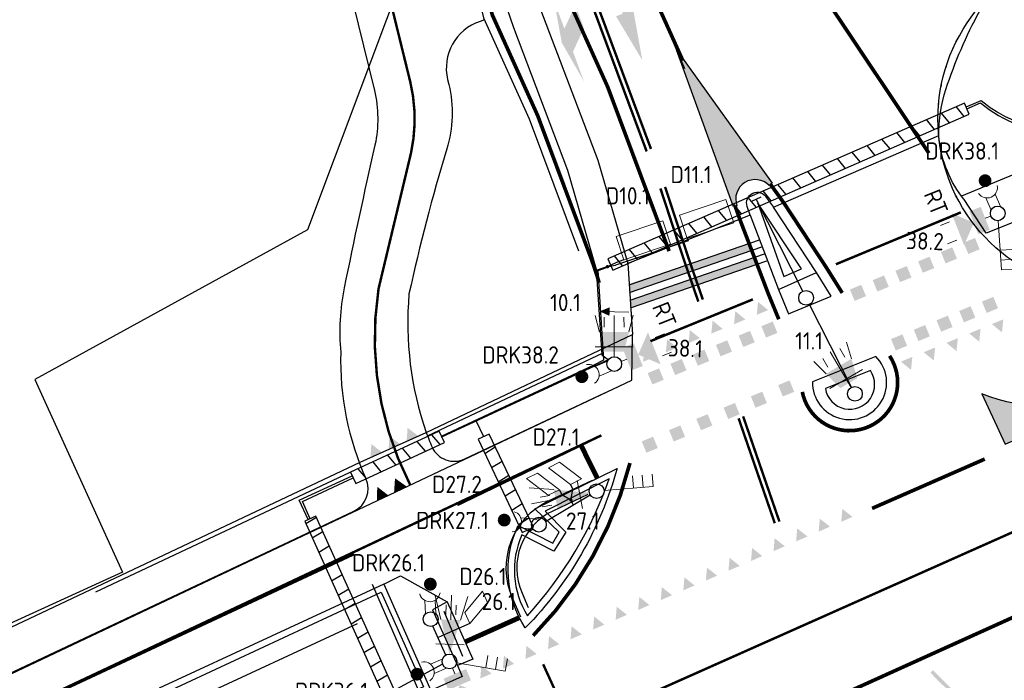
# Model space of a CAD drawing. Header units: metres. Extents: x 144112 to 146497, y 457631 to 458575.
# Tile 30 of 59: x 145849 to 145889, y 458273 to 458299. Entities that reach past the tile are written whole.
import ezdxf
from ezdxf.enums import TextEntityAlignment as Align

# ---------------------------------------------------------------- set-up
doc = ezdxf.new("R2010")
doc.units = ezdxf.units.M
doc.header["$LTSCALE"] = 0.25
for name, pattern in [('N237M200$0$030270', [0.75, 0.0675, -0.6825]), ('N237M200$0$050050', [0.25, 0.1175, -0.1325]), ('N237M200$0$11', [0.5, 0.25, -0.25]), ('N237M200$0$13', [1, 0.25, -0.75]), ('VW-1-3_STREEP', [4, 1, -3]), ('VW-30-270_STREEP', [3, 0.3, -2.7])]:
    doc.linetypes.add(name, pattern=pattern)
doc.layers.get('0').update_dxf_attribs({"linetype": 'CONTINUOUS', "lineweight": 0})
doc.layers.add('INSTALLATIE', color=3, linetype='CONTINUOUS', lineweight=0)
doc.layers.add('LUSSEN', color=7, linetype='CONTINUOUS', lineweight=0)
for name, color, linetype in [('INSTALLATIE-T-CODE', 1, 'CONTINUOUS'), ('KABEL-500', 3, 'CONTINUOUS'), ('LUS-T-CODE', 1, 'CONTINUOUS'), ('MASTEN', 7, 'CONTINUOUS'), ('MOF', 6, 'CONTINUOUS'), ('N237M200$0$TM-HULPLIJNEN', 252, 'CONTINUOUS'), ('N237M200$0$TM-L_03-27_10', 252, 'N237M200$0$030270'), ('N237M200$0$TM-L_05-05_10', 252, 'N237M200$0$050050'), ('N237M200$0$TM-L_1-1_15', 252, 'N237M200$0$11'), ('N237M200$0$TM-L_1-3_10', 252, 'N237M200$0$13'), ('N237M200$0$TM-L_C_10', 252, 'CONTINUOUS'), ('N237M200$0$TM-L_C_15', 252, 'CONTINUOUS'), ('N237M200$0$TM-L_C_20', 252, 'CONTINUOUS'), ('N237M200$0$TM-L_C_30', 252, 'CONTINUOUS'), ('N237M200$0$TM-PIJL', 252, 'CONTINUOUS'), ('N237M200$0$TM-SYMBOOL', 252, 'CONTINUOUS'), ('ONDERGROND', 7, 'CONTINUOUS'), ('TM-L_C_10', 252, 'CONTINUOUS'), ('TM-PIJL', 252, 'CONTINUOUS'), ('VRI - BUIS', 1, 'CONTINUOUS'), ('VRI - INST-T-CODE', 1, 'CONTINUOUS'), ('VRI - Koppelkabel', 30, 'CONTINUOUS'), ('VRI - uitslijper', 1, 'CONTINUOUS'), ('WEG-NW-BANDEN', 7, 'CONTINUOUS'), ('WEG-NW-MARKERING 0.30-2.70 STREEP DIK 10', 8, 'VW-30-270_STREEP'), ('WEG-NW-MARKERING 1-3 STREEP DIK 15', 7, 'VW-1-3_STREEP'), ('WEG-NW-MARKERING DOORGETROKKEN DIK 15', 7, 'CONTINUOUS'), ('WEG-NW-MARKERING HAAIENTANDEN 50CM HOOG', 7, 'CONTINUOUS'), ('WEG-NW-VERHARDING', 42, 'CONTINUOUS'), ('WEG-T01', 7, 'CONTINUOUS'), ('WEG-T21', 12, 'CONTINUOUS'), ('X-Nieuw materiaal', 1, 'CONTINUOUS')]:
    doc.layers.add(name, color=color, linetype=linetype)
doc.styles.add('I020-1', font='ISO', dxfattribs={"height": 2})
doc.styles.add('ISO', font='ISO')

# ---------------------------------------------------------------- blocks, each defined once
blk = doc.blocks.new('V_MAST')
blk.add_circle((0, 0), 0.3)
blk = doc.blocks.new('V_1X2')
blk.add_lwpolyline([(-1, 0), (1, 0), (1, -1), (-1, -1), (-1, 0)])
at = {"layer": 'LUS-T-CODE', "style": 'I020-1'}
blk.add_attdef('LUS', text='', height=1, rotation=270, dxfattribs=at).set_placement((0.02205129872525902, -2.415812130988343), align=Align.MIDDLE)
blk = doc.blocks.new('V_1X1S')
blk.add_lwpolyline([(-1, -0.5), (0, 0), (0, -0.5), (-1, -1)], close=True)
at = {"layer": 'LUS-T-CODE', "style": 'ISO'}
blk.add_attdef('LUS', text='', height=1, rotation=270, dxfattribs=at).set_placement((-0.2276667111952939, -3.096092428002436), align=Align.MIDDLE)
blk = doc.blocks.new('V_VGLNT')
for p, q in [((0.5482051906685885, 0), (0.3, 0)), ((1.948205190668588, 0.3999999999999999), (2.348205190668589, 0.3999999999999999)), ((1.948205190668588, -0.4000000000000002), (2.348205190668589, -0.4000000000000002))]:
    blk.add_line(p, q)
for points in [[(0.5482051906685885, 0.5), (1.048205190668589, 0.5), (0.5482051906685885, -0.5000000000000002), (1.048205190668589, -0.5000000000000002)], [(1.048205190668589, -1.776356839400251e-16), (1.748205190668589, 0.7000000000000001), (1.748205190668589, -0.7000000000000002)]]:
    blk.add_solid(points)
at = {"layer": 'VRI - INST-T-CODE', "style": 'I020-1'}
blk.add_attdef('INST', text='', height=1, dxfattribs=at).set_placement((4.114791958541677, -0.0007136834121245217), align=Align.MIDDLE)
blk = doc.blocks.new('V_DRKW')
for p, q in [((0.2226397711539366, 0.2010759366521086), (0.7707390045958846, 0.2010759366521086)), ((0.2112448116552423, -0.213015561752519), (0.7592209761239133, -0.213015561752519))]:
    blk.add_line(p, q)
at = {"const_width": 0.2588071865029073}
blk.add_lwpolyline([(1.294329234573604, -0.01652630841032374, 1.135206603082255), (1.553136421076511, -0.05422897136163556, 0.8439146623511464)], format="xyb", close=True, dxfattribs=at)
blk.add_arc((1.132484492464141, -0.01619201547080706), 0.4219776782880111, 101.0944281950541, 258.9055718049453)
at = {"layer": 'VRI - INST-T-CODE', "style": 'I020-1'}
for tag, p in [('INST', (4.034094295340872, -0.006399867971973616)), ('INST1', (4.034094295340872, -1.345365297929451))]:
    blk.add_attdef(tag, text='', height=1, dxfattribs=at).set_placement(p, align=Align.MIDDLE)
blk = doc.blocks.new('V_3X20LNT_S')
for p, q in [((0.7000000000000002, 0.5795369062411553), (0.6999999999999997, -0.5795369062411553)), ((1.7, 0.4), (2.665925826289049, 0.6588190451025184)), ((1.7, 0), (2.7, 0)), ((1.9, 0.2), (2.3, 0.2)), ((1.7, -0.4), (2.665925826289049, -0.6588190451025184)), ((1.9, -0.2), (2.3, -0.2))]:
    blk.add_line(p, q)
blk.add_solid([(0.3, 0), (1.7, 0.4), (1.7, -0.4)])
at = {"layer": 'VRI - INST-T-CODE', "style": 'I020-1'}
blk.add_attdef('LNT', text='', height=1, dxfattribs=at).set_placement((4.1291795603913, 0.0004062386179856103), align=Align.MIDDLE)
blk = doc.blocks.new('V_3X30LNT_S')
for p, q in [((1.3, 0.6000000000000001), (1.979207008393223, 0.769345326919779)), ((0.3, 0), (1.975461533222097, 0)), ((1.5, 0.4), (1.9, 0.4)), ((1.5, -0.4), (1.9, -0.4)), ((1.3, -0.6000000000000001), (1.979207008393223, -0.769345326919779))]:
    blk.add_line(p, q)
blk.add_solid([(0.5000000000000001, 0.4), (0.5000000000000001, -0.4), (1.3, 0.6000000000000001), (1.3, -0.6000000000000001)])
at = {"layer": 'INSTALLATIE'}
blk.add_line((0.7000000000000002, 0.7693453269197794), (0.7000000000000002, -0.7693453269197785), dxfattribs=at)
at = {"layer": 'INSTALLATIE-T-CODE', "style": 'I020-1'}
blk.add_attdef('LNT', text='', height=1, dxfattribs=at).set_placement((3.534426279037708, -0.0006629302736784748), align=Align.MIDDLE)
blk = doc.blocks.new('V_SECLNT')
for p, q in [((1.5, 0), (1.5, 0.5)), ((1.9, 0), (1.9, 0.5)), ((2.3, 0), (2.3, 0.5)), ((0.3, 0), (2.3, 0))]:
    blk.add_line(p, q)
blk = doc.blocks.new('N237M200$0$dbl')
at = {"layer": 'N237M200$0$TM-SYMBOOL'}
blk.add_hatch(color=256, dxfattribs=at).paths.add_polyline_path([(0, 0), (0.5000000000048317, 0), (0.5000000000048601, 0.5000000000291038), (0, 0.5000000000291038)])
blk = doc.blocks.new('N237M200$0$dht')
at = {"layer": 'N237M200$0$TM-SYMBOOL'}
blk.add_hatch(color=256, dxfattribs=at).paths.add_polyline_path([(0, 0), (0, 0.5000000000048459), (0.4666666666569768, 0.249999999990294)])
blk = doc.blocks.new('N237M200$0$vobuk')
at = {"layer": 'N237M200$0$TM-PIJL'}
h = blk.add_hatch(color=256, dxfattribs=at)
edge = h.paths.add_edge_path()
edge.add_line((5.488412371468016, -0.07351947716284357), (5.450017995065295, 0.2227940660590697))
edge.add_arc((-0.00735752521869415, 50.07975145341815), 50.15475199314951, 270.00840508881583, 276.2467643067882, ccw=False)
edge.add_line((1.455191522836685e-11, -0.0750000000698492), (1.455191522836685e-11, 0.07499999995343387))
edge.add_arc((-0.007363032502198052, 50.07979504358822), 50.00479558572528, 270.0084366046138, 276.2433566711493)
edge.add_line((5.430739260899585, 0.3715801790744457), (5.392037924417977, 0.6702627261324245))
edge.add_line((5.392037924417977, 0.6702627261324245), (7.471770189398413, 0.5614254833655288))
edge.add_line((7.471770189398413, 0.5614254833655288), (5.488412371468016, -0.07351947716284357))
blk = doc.blocks.new('N237_ondergrond1')
at = {"layer": 'N237M200$0$TM-SYMBOOL'}
h = blk.add_hatch(color=8, dxfattribs=at)
edge = h.paths.add_edge_path()
edge.add_line((145879.3801274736, 458292.7359865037), (145879.2649799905, 458292.640455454))
edge.add_arc((145878.6949927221, 458292.0942781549), 0.7894270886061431, 43.77795450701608, 200.0591447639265)
edge.add_line((145877.9534530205, 458291.8235125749), (145877.8108535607, 458291.7767553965))
edge.add_line((145877.8108535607, 458291.7767553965), (145875.5008050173, 458298.1579617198))
edge.add_line((145875.5008050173, 458298.1579617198), (145879.3801274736, 458292.7359865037))
h = blk.add_hatch(color=8, dxfattribs=at)
edge = h.paths.add_edge_path()
edge.add_arc((145890.5268942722, 458290.5557650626), 6.89504190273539, 247.6982251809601, 294.68788052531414, ccw=False)
edge.add_line((145887.9103305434, 458284.1764863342), (145888.8575386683, 458282.1306638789))
edge.add_line((145888.8575386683, 458282.1306638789), (145893.4682457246, 458284.1541316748))
edge.add_line((145893.4682457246, 458284.1541316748), (145893.4067801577, 458284.2909538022))
at = {"layer": 'TM-PIJL'}
for points in [[(145873.2811077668, 458302.711348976), (145872.4028581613, 458304.1975110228), (145872.8245396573, 458303.0740410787), (145872.0519639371, 458303.4249353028), (145871.5424321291, 458304.7824614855), (145871.401998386, 458304.7297512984), (145873.3171351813, 458299.6273253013), (145873.0362676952, 458299.5219049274), (145874.1077246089, 458297.7344192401), (145873.7384364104, 458299.7854558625), (145873.4575689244, 458299.6800354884), (145872.4033651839, 458302.4887103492), (145873.1759409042, 458302.1378161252), (145873.632762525, 458300.9207236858)], [(145869.690081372, 458304.1015082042), (145871.2926376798, 458299.7896857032), (145870.939255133, 458299.0182449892), (145870.5211969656, 458300.1430682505), (145870.8322402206, 458298.4450540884), (145871.7405332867, 458296.8623337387), (145871.2876369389, 458298.0808922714), (145871.7293651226, 458299.0451931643), (145869.8306842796, 458304.1537654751)]]:
    blk.add_hatch(color=8, dxfattribs=at).paths.add_polyline_path(points)
at = {"layer": 'N237M200$0$TM-HULPLIJNEN', "color": 8}
for points in [[(145879.3801274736, 458292.7359865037), (145879.2649799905, 458292.640455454, 0.8118175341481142), (145877.9534530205, 458291.8235125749), (145877.8108535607, 458291.7767553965), (145875.5008050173, 458298.1579617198)], [(145893.4067801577, 458284.2909538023, -0.2079532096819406), (145887.9103305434, 458284.1764863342), (145888.8575386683, 458282.1306638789), (145893.4682457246, 458284.1541316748)]]:
    blk.add_lwpolyline(points, format="xyb", close=True, dxfattribs=at)
at = {"layer": 'N237M200$0$TM-L_03-27_10', "color": 8, "const_width": 0.1, "flags": 128}
blk.add_lwpolyline([(145302.5114417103, 458017.6151171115, -2.856647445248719e-05), (145332.1457422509, 458030.7526399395, 0.002111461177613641), (145480.8048410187, 458097.7142042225), (145511.53705558, 458111.9442331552, 0.004502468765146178), (145552.1293203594, 458132.4194630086), (145623.0792811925, 458169.0373537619, -0.007715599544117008), (145653.7116408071, 458183.6116664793), (145708.6091117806, 458208.3926886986), (145734.4520355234, 458219.3528754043), (145814.0853187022, 458255.1140270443), (145862.386210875, 458277.6586433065)], format="xyb", dxfattribs=at)
at = {"layer": 'N237M200$0$TM-L_05-05_10', "color": 8, "const_width": 0.1, "flags": 128}
for points in [[(145887.0584878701, 458291.550385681), (145881.9791287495, 458289.4408570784)], [(145878.6030959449, 458288.0155165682), (145874.4368091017, 458286.3149125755)], [(145872.3627231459, 458268.1820693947), (145870.073147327, 458273.1828535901)]]:
    blk.add_lwpolyline(points, dxfattribs=at)
at = {"layer": 'N237M200$0$TM-L_1-1_15', "color": 8, "const_width": 0.15, "flags": 128}
for points in [[(145883.4501963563, 458279.5171917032), (145888.0303196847, 458281.5228014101)], [(145890.6709338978, 458275.7640051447), (145877.002409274, 458269.5857016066)]]:
    blk.add_lwpolyline(points, dxfattribs=at)
at = {"layer": 'N237M200$0$TM-L_1-3_10', "color": 8, "const_width": 0.1, "flags": 128}
blk.add_lwpolyline([(145898.7430610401, 458282.8147759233), (145872.6046725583, 458271.1785182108)], dxfattribs=at)
at = {"layer": 'N237M200$0$TM-L_C_10', "color": 8, "const_width": 0.1}
for points in [[(145875.9751320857, 458289.7234465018), (145875.0335441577, 458292.5856843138)], [(145875.7930818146, 458289.6378909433), (145874.842914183, 458292.5244924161)]]:
    blk.add_lwpolyline(points, dxfattribs=at)
at = {"layer": 'N237M200$0$TM-L_C_10', "color": 8, "const_width": 0.1, "flags": 128}
for points in [[(145875.7930818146, 458289.6378909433), (145876.3850310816, 458287.9223448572)], [(145875.9751320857, 458289.7234465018), (145876.5679783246, 458288.0053008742)], [(145878.0221380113, 458283.1777957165), (145879.4928706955, 458278.9154208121)], [(145878.2053832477, 458283.2598881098), (145879.681932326, 458278.9806565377)]]:
    blk.add_lwpolyline(points, dxfattribs=at)
blk.add_lwpolyline([(145872.3312443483, 458282.43640568, -0.0007253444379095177), (145866.5829118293, 458279.6545123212, -0.002646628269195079)], format="xyb", dxfattribs=at)
at = {"layer": 'N237M200$0$TM-L_C_15', "color": 8, "const_width": 0.15, "flags": 128}
for points in [[(145882.2368291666, 458288.2759569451), (145881.5633986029, 458289.3505278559), (145879.8595349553, 458291.9370455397), (145879.3191319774, 458292.6923453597)], [(145877.8830025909, 458291.7977883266), (145878.1243535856, 458291.1310878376), (145879.2253135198, 458288.2531899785), (145879.6559493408, 458287.2050234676)]]:
    blk.add_lwpolyline(points, dxfattribs=at)
for points in [[(145880.6115689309, 458284.2535453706, 1.218624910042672), (145884.1602594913, 458285.7190108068, 1.218624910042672)], [(145873.6040388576, 458281.3597192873, -0.1329354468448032), (145869.6678702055, 458274.3458722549)]]:
    blk.add_lwpolyline(points, format="xyb", dxfattribs=at)
at = {"layer": 'N237M200$0$TM-L_C_20', "color": 8, "const_width": 0.2}
for points in [[(145871.6134742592, 458282.0858306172), (145872.2742598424, 458280.7458487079)], [(145866.8953604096, 458274.0866158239), (145869.1058581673, 458275.0768100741)]]:
    blk.add_lwpolyline(points, dxfattribs=at)
at = {"layer": 'N237M200$0$TM-L_C_30', "color": 8}
for p, q in [((145873.5696421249, 458288.5992724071), (145878.8744769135, 458290.4297059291)), ((145873.5903654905, 458288.289066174), (145878.9723305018, 458290.1461134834)), ((145873.611088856, 458287.9788599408), (145879.0701840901, 458289.8625210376)), ((145873.6318122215, 458287.6686537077), (145879.1680376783, 458289.5789285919))]:
    blk.add_line(p, q, dxfattribs=at)
for points in [[(145873.5669386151, 458288.6397410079), (145878.4578208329, 458290.2859387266), (145873.5903654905, 458288.289066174), (145878.5473463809, 458289.9994726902)], [(145873.611088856, 458287.9788599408), (145878.6603622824, 458289.7211120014), (145873.6318122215, 458287.6686537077), (145878.754856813, 458289.4363605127)]]:
    blk.add_solid(points, dxfattribs=at)
at = {"layer": 'TM-L_C_10', "color": 8}
blk.add_line((145875.8312002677, 458297.3816653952), (145870.6964042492, 458309.359321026), dxfattribs=at)
at = {"layer": 'TM-L_C_10', "color": 8, "const_width": 0.1}
for points in [[(145874.2832911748, 458294.0273461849), (145870.4289075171, 458304.378198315)], [(145874.4591335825, 458294.1282497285), (145870.6168000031, 458304.446741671)]]:
    blk.add_lwpolyline(points, dxfattribs=at)
at = {"layer": 'WEG-NW-BANDEN', "color": 8, "flags": 128}
blk.add_lwpolyline([(145871.8973963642, 458280.0830342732), (145870.4707888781, 458279.4111831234, 0.4056279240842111), (145869.2144199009, 458276.0730076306), (145869.4658770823, 458275.4956099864)], format="xyb", dxfattribs=at)
blk.add_lwpolyline([(145871.8973963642, 458280.0830342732), (145870.4707888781, 458279.4111831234, 0.4056279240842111), (145869.2144199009, 458276.0730076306), (145869.4658770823, 458275.4956099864)], format="xyb", dxfattribs=at)
at = {"layer": 'WEG-NW-MARKERING 0.30-2.70 STREEP DIK 10', "color": 8, "linetype": 'VW-30-270_STREEP', "ltscale": 0.25, "const_width": 0.1, "flags": 128}
for points in [[(145864.6638206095, 458280.4817246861, -0.1579696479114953), (145863.3783787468, 458288.4217416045, -0.02627409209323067), (145863.3997976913, 458288.5245581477), (145864.7028388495, 458293.9721843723, 0.1122732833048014), (145864.6707695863, 458296.8547732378), (145859.7918080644, 458316.6971101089)], [(145864.6638206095, 458280.4817246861, -0.1579696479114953), (145863.3783787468, 458288.4217416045, -0.02627409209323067), (145863.3997976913, 458288.5245581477), (145864.7028388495, 458293.9721843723, 0.1122732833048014), (145864.6707695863, 458296.8547732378), (145859.7918080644, 458316.6971101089)], [(145864.6638206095, 458280.4817246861, -0.1579696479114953), (145863.3783787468, 458288.4217416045, -0.02627409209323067), (145863.3997976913, 458288.5245581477), (145864.7028388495, 458293.9721843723, 0.1122732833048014), (145864.6707695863, 458296.8547732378), (145859.7918080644, 458316.6971101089)], [(145864.6638206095, 458280.4817246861, -0.1579696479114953), (145863.3783787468, 458288.4217416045, -0.02627409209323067), (145863.3997976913, 458288.5245581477), (145864.7028388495, 458293.9721843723, 0.1122732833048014), (145864.6707695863, 458296.8547732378), (145859.7918080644, 458316.6971101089)], [(145468.3821877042, 458091.939764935), (145493.0949802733, 458103.0215669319, 0.01261785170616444), (145530.0136440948, 458120.9222084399), (145558.6856518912, 458135.6280120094), (145576.3648192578, 458144.7776846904), (145601.4760712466, 458157.7002645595), (145612.542894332, 458163.3680938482, -0.00863781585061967), (145641.4087364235, 458177.5862366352), (145676.6147023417, 458193.7852053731), (145714.0904547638, 458210.3625209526), (145741.4445357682, 458222.4660702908), (145771.9391511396, 458236.1853767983), (145807.7491135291, 458252.2197162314, 0.00478585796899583), (145825.1449480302, 458260.2096541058), (145872.4437796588, 458282.4847190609)], [(145468.3821877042, 458091.939764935), (145493.0949802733, 458103.0215669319, 0.01261785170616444), (145530.0136440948, 458120.9222084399), (145558.6856518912, 458135.6280120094), (145576.3648192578, 458144.7776846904), (145601.4760712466, 458157.7002645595), (145612.542894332, 458163.3680938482, -0.00863781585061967), (145641.4087364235, 458177.5862366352), (145676.6147023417, 458193.7852053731), (145714.0904547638, 458210.3625209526), (145741.4445357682, 458222.4660702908), (145771.9391511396, 458236.1853767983), (145807.7491135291, 458252.2197162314, 0.00478585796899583), (145825.1449480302, 458260.2096541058), (145872.4437796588, 458282.4847190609)]]:
    blk.add_lwpolyline(points, format="xyb", dxfattribs=at)
at = {"layer": 'WEG-NW-MARKERING 0.30-2.70 STREEP DIK 10', "color": 8, "flags": 128}
blk.add_lwpolyline([(145887.3050134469, 458291.4649569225, -0.3037680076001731), (145887.3178438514, 458299.2519086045, -0.6436148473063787)], format="xyb", dxfattribs=at)
blk.add_lwpolyline([(145887.3050134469, 458291.4649569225, -0.3037680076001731), (145887.3178438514, 458299.2519086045, -0.6436148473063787)], format="xyb", dxfattribs=at)
at = {"layer": 'WEG-NW-MARKERING 1-3 STREEP DIK 15', "color": 8, "ltscale": 0.25, "const_width": 0.15, "flags": 128}
for points in [[(145873.8322629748, 458301.9823763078), (145875.7544054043, 458297.7212029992)], [(145873.8322629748, 458301.9823763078), (145875.7544054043, 458297.7212029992)], [(145880.4653793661, 458301.8730548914), (145885.7591947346, 458293.9558985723)], [(145880.4653793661, 458301.8730548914), (145885.7591947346, 458293.9558985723)], [(145870.8596550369, 458300.7291361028), (145872.635907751, 458296.7913838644)], [(145870.8596550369, 458300.7291361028), (145872.635907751, 458296.7913838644)]]:
    blk.add_lwpolyline(points, dxfattribs=at)
at = {"layer": 'WEG-NW-MARKERING DOORGETROKKEN DIK 15', "color": 8, "const_width": 0.15, "flags": 128}
blk.add_lwpolyline([(145863.6210853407, 458317.9238516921), (145868.0026998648, 458299.584305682), (145869.8527784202, 458295.4828898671), (145872.0094627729, 458289.7167142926, -0.01820583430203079), (145872.3528015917, 458288.6858593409, -0.01820583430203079)], format="xyb", dxfattribs=at)
blk.add_lwpolyline([(145863.6210853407, 458317.9238516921), (145868.0026998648, 458299.584305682), (145869.8527784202, 458295.4828898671), (145872.0094627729, 458289.7167142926, -0.01820583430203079), (145872.3528015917, 458288.6858593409, -0.01820583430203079)], format="xyb", dxfattribs=at)
blk.add_lwpolyline([(145872.635907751, 458296.7913838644), (145872.697438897, 458296.654976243), (145875.1960622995, 458289.9745822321)], dxfattribs=at)
blk.add_lwpolyline([(145872.635907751, 458296.7913838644), (145872.697438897, 458296.654976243), (145875.1960622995, 458289.9745822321)], dxfattribs=at)
at = {"layer": 'WEG-NW-MARKERING HAAIENTANDEN 50CM HOOG', "color": 8, "flags": 128}
for points in [[(145864.0501522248, 458280.7424809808, 0, 0.56, 0), (145864.2658928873, 458280.2914160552, 0, 0, 0)], [(145864.0501522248, 458280.7424809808, 0, 0.56, 0), (145864.2658928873, 458280.2914160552, 0, 0, 0)], [(145863.3290106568, 458280.3968895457, 0, 0.5, 0), (145863.5398532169, 458279.9494925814, 0, 0, 0)], [(145863.3290106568, 458280.3968895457, 0, 0.5, 0), (145863.5398532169, 458279.9494925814, 0, 0, 0)]]:
    blk.add_lwpolyline(points, format="xyseb", dxfattribs=at)
at = {"layer": 'WEG-NW-VERHARDING', "color": 8}
for p, q in [((145865.3705851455, 458282.4721827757), (145872.5214020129, 458285.8376575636)), ((145865.3705851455, 458282.4721827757), (145872.5214020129, 458285.8376575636)), ((145851.8791398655, 458276.1225419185), (145862.6653530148, 458281.1989869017)), ((145851.8791398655, 458276.1225419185), (145862.6653530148, 458281.1989869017))]:
    blk.add_line(p, q, dxfattribs=at)
at = {"layer": 'WEG-NW-VERHARDING', "color": 8, "flags": 128}
for points in [[(145997.225102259, 458330.6828897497), (146207.5447959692, 458424.4946024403), (145997.2251022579, 458330.6828897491), (145964.8418474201, 458319.7362618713), (145896.7005351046, 458289.3287119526, -0.7995036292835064), (145887.3178438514, 458299.2519086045, -0.1071647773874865), (145891.9000025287, 458303.6580151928), (145892.231, 458303.862)], [(145997.225102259, 458330.6828897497), (146207.5447959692, 458424.4946024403), (145997.2251022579, 458330.6828897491), (145964.8418474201, 458319.7362618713), (145896.7005351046, 458289.3287119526, -0.7995036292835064), (145887.3178438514, 458299.2519086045, -0.1071647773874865), (145891.9000025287, 458303.6580151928), (145892.231, 458303.862)], [(145855.4941842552, 458317.4301441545, -0.4623859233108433), (145858.33694438, 458316.3319092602), (145863.2121553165, 458296.5048505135, -0.1122188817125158), (145863.2365741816, 458294.2885195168, 0.006000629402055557), (145861.983, 458288.478, 0.07243603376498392), (145861.8421925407, 458285.8642402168)], [(145855.4941842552, 458317.4301441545, -0.4623859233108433), (145858.33694438, 458316.3319092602), (145863.2121553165, 458296.5048505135, -0.1122188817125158), (145863.2365741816, 458294.2885195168, 0.006000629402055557), (145861.983, 458288.478, 0.07243603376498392), (145861.8421925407, 458285.8642402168)], [(145867.6874248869, 458299.3712374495), (145867.5078369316, 458299.3118358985, 0.3895547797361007), (145866.1906509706, 458296.9482595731), (145866.2390681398, 458296.7456062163, -0.1333091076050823), (145866.1590888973, 458294.1271995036, 0.01992759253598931), (145864.619, 458288.237, 0.1061033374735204), (145865.3239999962, 458282.6080000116)], [(145867.6874248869, 458299.3712374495), (145867.5078369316, 458299.3118358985, 0.3895547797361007), (145866.1906509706, 458296.9482595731), (145866.2390681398, 458296.7456062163, -0.1333091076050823), (145866.1590888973, 458294.1271995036, 0.01992759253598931), (145864.619, 458288.237, 0.1061033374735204), (145865.3239999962, 458282.6080000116)], [(145867.6874248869, 458299.3712374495), (145867.5078369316, 458299.3118358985, 0.3895547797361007), (145866.1906509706, 458296.9482595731), (145866.2390681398, 458296.7456062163, -0.1333091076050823), (145866.1590888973, 458294.1271995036, 0.01992759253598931), (145864.619, 458288.237, 0.1061033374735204), (145865.3239999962, 458282.6080000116)], [(145867.6874248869, 458299.3712374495), (145867.5078369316, 458299.3118358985, 0.3895547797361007), (145866.1906509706, 458296.9482595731), (145866.2390681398, 458296.7456062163, -0.1333091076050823), (145866.1590888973, 458294.1271995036, 0.01992759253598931), (145864.619, 458288.237, 0.1061033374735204), (145865.3239999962, 458282.6080000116)], [(145865.5555375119, 458282.0056538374, 0.4142135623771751), (145866.8862923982, 458281.5270188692), (145872.5805889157, 458284.2087093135)], [(145865.5555375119, 458282.0056538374, 0.4142135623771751), (145866.8862923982, 458281.5270188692), (145872.5805889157, 458284.2087093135)], [(145861.5849593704, 458279.028848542), (145862.381645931, 458279.4040426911, 0.4132800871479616), (145862.8616346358, 458280.7319111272)], [(145861.5849593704, 458279.028848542), (145862.381645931, 458279.4040426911, 0.4132800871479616), (145862.8616346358, 458280.7319111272)], [(145872.0643579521, 458280.6480154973), (145870.2833224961, 458279.8092488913, 0.4056279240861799), (145868.8110151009, 458275.8973244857), (145869.1530747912, 458275.111884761)], [(145872.0643579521, 458280.6480154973), (145870.2833224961, 458279.8092488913, 0.4056279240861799), (145868.8110151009, 458275.8973244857), (145869.1530747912, 458275.111884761)], [(145471.1621974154, 458094.8302967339), (145492.4780159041, 458104.388815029, 0.01261741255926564), (145529.3272248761, 458122.2559374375), (145557.9986473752, 458136.9614408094), (145575.6769106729, 458146.1106455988), (145600.7910059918, 458159.0346886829), (145611.8580411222, 458164.7026265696, -0.008639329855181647), (145640.77550143, 458178.9460383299), (145675.9977695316, 458195.1525080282), (145713.4836497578, 458211.7343036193), (145740.8333408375, 458223.8359105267), (145771.324939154, 458237.5538596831), (145807.1361155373, 458253.5887426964, 0.004785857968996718), (145824.5058570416, 458261.5666960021), (145862.381645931, 458279.404042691)], [(145471.1621974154, 458094.8302967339), (145492.4780159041, 458104.388815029, 0.01261741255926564), (145529.3272248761, 458122.2559374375), (145557.9986473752, 458136.9614408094), (145575.6769106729, 458146.1106455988), (145600.7910059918, 458159.0346886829), (145611.8580411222, 458164.7026265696, -0.008639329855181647), (145640.77550143, 458178.9460383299), (145675.9977695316, 458195.1525080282), (145713.4836497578, 458211.7343036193), (145740.8333408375, 458223.8359105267), (145771.324939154, 458237.5538596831), (145807.1361155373, 458253.5887426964, 0.004785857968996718), (145824.5058570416, 458261.5666960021), (145862.381645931, 458279.404042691)]]:
    blk.add_lwpolyline(points, format="xyb", dxfattribs=at)
for points in [[(145863.2563505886, 458317.8367106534), (145867.6462348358, 458299.4625511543), (145869.5012889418, 458295.3501051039), (145871.5051892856, 458289.9924174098)], [(145863.2563505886, 458317.8367106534), (145867.6462348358, 458299.4625511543), (145869.5012889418, 458295.3501051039), (145871.5051892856, 458289.9924174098)], [(145863.1224559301, 458276.4368871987), (145865.1417235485, 458271.8002315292)], [(145863.1224559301, 458276.4368871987), (145865.1417235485, 458271.8002315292)]]:
    blk.add_lwpolyline(points, dxfattribs=at)
at = {"layer": 'WEG-NW-VERHARDING', "color": 8}
for centre, radius, start, end in [((145873.6585311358, 458285.5439257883), 11.82067930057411, 178.4472202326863, 204.1798802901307), ((145873.6585311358, 458285.5439257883), 11.82067930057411, 178.4472202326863, 204.1798802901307), ((145873.6585311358, 458285.5439257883), 11.82067930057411, 178.4472202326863, 204.1798802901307), ((145873.6585311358, 458285.5439257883), 11.82067930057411, 178.4472202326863, 204.1798802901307), ((145871.8412734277, 458284.7675190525), 6.865739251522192, 197.9113920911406, 203.7200208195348), ((145871.8412734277, 458284.7675190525), 6.865739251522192, 197.9113920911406, 203.7200208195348)]:
    blk.add_arc(centre, radius, start, end, dxfattribs=at)
at = {"layer": 'WEG-T01', "color": 8}
for points in [[(146080.913, 458375.865, -0.0006945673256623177), (145906.67, 458298.086), (145888.093, 458290.706)], [(145886.164, 458294.677, -0.08259540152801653), (145886.4516216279, 458296.5500911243, -0.04484787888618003), (145887.826, 458299.74, -0.08070507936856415), (145889.5148398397, 458301.9272522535, -0.06673967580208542), (145892.231, 458303.862), (145899.961, 458309.431)], [(145887.0860603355, 458292.2027863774, -0.1411548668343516), (145886.164, 458294.677)], [(145878.49, 458291.442), (145878.3750002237, 458291.7890004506, -0.9374058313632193), (145879.1600003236, 458292.1420004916), (145879.443, 458291.756)], [(145888.093, 458290.706), (145887.188, 458292.07, -0.008775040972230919), (145887.0860603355, 458292.2027863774)], [(145881.0270003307, 458284.65900029, 1.508467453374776), (145883.6020001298, 458285.698000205)], [(145748.405, 458227.247), (145757.786, 458231.558, 0.001648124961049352), (145817.401, 458258.267), (145844.3918280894, 458270.8892176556), (145873.684, 458284.727)], [(145747.718, 458228.822), (145757.136, 458233.132), (145787.922, 458246.906), (145787.566, 458247.903), (145792.555, 458250.183), (145793.034, 458249.195, 0.007054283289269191), (145843.6999700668, 458272.4572183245), (145862.628, 458281.394)], [(145869.349, 458274.662, -0.260839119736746), (145869.054, 458278.82), (145870.466, 458278.111), (145870.723, 458278.557), (145869.736, 458279.494), (145873.084, 458281.145)], [(145873.084, 458281.145, -0.1272020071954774), (145869.349, 458274.662)]]:
    blk.add_lwpolyline(points, format="xyb", dxfattribs=at)
for points in [[(145903.368, 458313.35), (145901.5260000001, 458297.933), (145899.979, 458297.385), (145899.299, 458299.566), (145895.692, 458298.341), (145896.474, 458296.042), (145892.127, 458294.296), (145887.0860603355, 458292.2027863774)], [(145869.972, 458299.802), (145872.294, 458293.677), (145873.514, 458289.469)], [(145879.443, 458291.756), (145886.164, 458294.677)], [(145878.49, 458291.442), (145873.514, 458289.469)], [(145878.49, 458291.442), (145879.648, 458288.415)], [(145881.19, 458289.104), (145879.443, 458291.756)], [(145873.514, 458289.469), (145873.707, 458286.58)], [(145879.648, 458288.415), (145881.19, 458289.104)], [(145881.789, 458288.148), (145881.19, 458289.104)], [(145879.648, 458288.415), (145880.052, 458287.432)], [(145880.052, 458287.432), (145881.789, 458288.148)], [(145865.324, 458282.608), (145873.707, 458286.58)], [(145873.684, 458284.727), (145873.707, 458286.58)], [(145883.6020001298, 458285.698000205), (145881.0270003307, 458284.65900029)], [(145862.628, 458281.394), (145865.324, 458282.608)], [(145863.6, 458276.432), (145864.273, 458276.771), (145866.166, 458275.715)], [(145863.6, 458276.432), (145854.458, 458272.209)], [(145863.6, 458276.432), (145865.508, 458272.11)], [(145866.166, 458275.715), (145865.577, 458275.401), (145866.591, 458273.128)], [(145866.166, 458275.715), (145867.211, 458273.391), (145866.591, 458273.128)], [(145866.591, 458273.128), (145866.788, 458272.678)], [(145866.788, 458272.678), (145865.508, 458272.11)]]:
    blk.add_lwpolyline(points, dxfattribs=at)
at = {"layer": 'WEG-T21', "color": 8}
for points in [[(145858.303, 458326.226), (145860.957, 458319.085), (145864.791, 458302.295), (145860.493, 458290.837), (145849.411, 458284.757), (145852.967, 458276.926), (145843.6125459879, 458272.6553529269, -0.003236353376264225), (145810.493, 458257.679), (145795.24, 458252.009), (145787.984, 458250.099), (145754.833, 458234.043), (145746.402, 458234.745), (145745.5664184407, 458236.6352864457)], [(145854.458, 458272.209), (145854.581, 458271.964), (145863.488, 458276.118), (145865.215, 458272.26), (145855.0848073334, 458267.7126284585), (145852.8775840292, 458266.8479363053), (145847.0530116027, 458264.8580127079), (145826.248, 458257.738, -0.3744385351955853), (145825.8655246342, 458258.2740238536, -0.3693333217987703), (145826.335, 458258.726), (145826.27, 458258.962)]]:
    blk.add_lwpolyline(points, format="xyb", dxfattribs=at)
blk.add_lwpolyline([(145878.8, 458291.926), (145879.866, 458288.939), (145880.579, 458289.261)], close=True, dxfattribs=at)
for points in [[(145883.3790001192, 458285.1209999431), (145881.5510006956, 458284.3960001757, 1.248793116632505)], [(145872.764, 458280.723), (145870.162, 458279.403), (145870.994, 458278.551), (145870.506, 458277.783), (145869.203, 458278.438, 0.2470037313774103), (145869.433, 458275.155, 0.1012015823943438)]]:
    blk.add_lwpolyline(points, format="xyb", close=True, dxfattribs=at)
blk.add_lwpolyline([(145866.032, 458275.336), (145866.797, 458273.512)], dxfattribs=at)
at = {"layer": 'N237M200$0$TM-PIJL', "color": 8, "rotation": 314.5201353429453}
blk.add_blockref('N237M200$0$vobuk', (145885.8759615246, 458272.8898873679), dxfattribs=at)
at = {"layer": 'N237M200$0$TM-SYMBOOL', "color": 8}
for name, p, rotation in [('N237M200$0$dbl', (145887.172229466, 458290.3207982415), 292.4077845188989), ('N237M200$0$dbl', (145886.2477352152, 458289.9396022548), 292.4077845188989), ('N237M200$0$dbl', (145885.3232409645, 458289.5584062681), 292.4077845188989), ('N237M200$0$dbl', (145884.3987467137, 458289.1772102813), 292.4077845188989), ('N237M200$0$dbl', (145883.474252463, 458288.7960142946), 292.4077845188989), ('N237M200$0$dbl', (145882.5497582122, 458288.4148183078), 292.4077845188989), ('N237M200$0$dht', (145879.2224717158, 458287.5776906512), 112.4500688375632), ('N237M200$0$dbl', (145887.9189525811, 458287.9249478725), 292.4077845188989), ('N237M200$0$dht', (145878.297977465, 458287.1964946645), 112.4500688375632), ('N237M200$0$dbl', (145886.9944583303, 458287.5437518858), 292.4077845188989), ('N237M200$0$dht', (145877.3738211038, 458286.8144800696), 112.4500688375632), ('N237M200$0$dbl', (145879.6003837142, 458286.6518491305), 112.4077845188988), ('N237M200$0$dbl', (145886.0699640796, 458287.1625558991), 292.4077845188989), ('N237M200$0$dht', (145888.3223403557, 458287.0093979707), 292.4077845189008), ('N237M200$0$dht', (145876.4496647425, 458286.4324654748), 112.4500688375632), ('N237M200$0$dbl', (145878.6758894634, 458286.2706531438), 112.4077845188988), ('N237M200$0$dbl', (145885.1454698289, 458286.7813599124), 292.4077845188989), ('N237M200$0$dht', (145887.397846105, 458286.6282019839), 292.4077845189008), ('N237M200$0$dht', (145875.5255083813, 458286.05045088), 112.4500688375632), ('N237M200$0$dbl', (145877.7513952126, 458285.8894571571), 112.4077845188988), ('N237M200$0$dbl', (145884.2209755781, 458286.4001639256), 292.4077845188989), ('N237M200$0$dht', (145886.4733518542, 458286.2470059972), 292.4077845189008), ('N237M200$0$dht', (145874.6013520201, 458285.6684362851), 112.4500688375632), ('N237M200$0$dbl', (145876.8269009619, 458285.5082611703), 112.4077845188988), ('N237M200$0$dht', (145885.5488576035, 458285.8658100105), 292.4077845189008), ('N237M200$0$dbl', (145875.9024067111, 458285.1270651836), 112.4077845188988), ('N237M200$0$dht', (145884.6243633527, 458285.4846140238), 292.4077845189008), ('N237M200$0$dbl', (145874.9779124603, 458284.7458691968), 112.4077845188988), ('N237M200$0$dbl', (145879.6300566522, 458284.5289049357), 292.4077845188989), ('N237M200$0$dbl', (145878.5206635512, 458284.0714697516), 292.4077845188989), ('N237M200$0$dbl', (145877.4112704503, 458283.6140345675), 292.4077845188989), ('N237M200$0$dbl', (145876.3018773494, 458283.1565993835), 292.4077845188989), ('N237M200$0$dht', (145864.9808476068, 458282.4744572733), 114.2926091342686), ('N237M200$0$dbl', (145875.1924842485, 458282.6991641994), 292.4077845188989), ('N237M200$0$dht', (145863.5091012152, 458281.8101668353), 114.2926091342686), ('N237M200$0$dht', (145864.244974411, 458282.1423120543), 114.2926091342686), ('N237M200$0$dbl', (145874.0830911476, 458282.2417290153), 292.4077845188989), ('N237M200$0$dht', (145882.6551612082, 458279.1722008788), 113.4575425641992), ('N237M200$0$dht', (145881.7378059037, 458278.774131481), 113.4575425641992), ('N237M200$0$dht', (145880.8204505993, 458278.3760620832), 113.4575425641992), ('N237M200$0$dht', (145879.9030952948, 458277.9779926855), 113.4575425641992), ('N237M200$0$dht', (145878.9857399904, 458277.5799232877), 113.4575425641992), ('N237M200$0$dht', (145878.068384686, 458277.1818538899), 113.4575425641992), ('N237M200$0$dht', (145877.1510293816, 458276.7837844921), 113.4575425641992), ('N237M200$0$dht', (145876.2336740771, 458276.3857150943), 113.4575425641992), ('N237M200$0$dht', (145875.3163187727, 458275.9876456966), 113.4575425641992), ('N237M200$0$dht', (145874.3989634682, 458275.5895762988), 113.4575425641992), ('N237M200$0$dht', (145873.4816081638, 458275.191506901), 113.4575425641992), ('N237M200$0$dht', (145872.5642528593, 458274.7934375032), 113.4575425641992), ('N237M200$0$dht', (145871.6468975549, 458274.3953681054), 113.4575425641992), ('N237M200$0$dht', (145870.7295422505, 458273.9972987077), 113.4575425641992), ('N237M200$0$dht', (145869.812186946, 458273.5992293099), 113.4575425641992), ('N237M200$0$dht', (145868.8948316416, 458273.2011599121), 113.4575425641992), ('N237M200$0$dht', (145867.9774763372, 458272.8030905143), 113.4575425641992)]:
    blk.add_blockref(name, p, dxfattribs=dict(at, rotation=rotation))

msp = doc.modelspace()

# ---------------------------------------------------------------- hatches: boundary and pattern name
at = {"layer": 'VRI - BUIS'}
h = msp.add_hatch(dxfattribs=at)
h.set_pattern_fill('LINE', color=256, scale=0.2, angle=309.15, style=0)
h.set_pattern_definition([(309.15, (0.3622073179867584, -1.07972793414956), (0.4924397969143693, 0.4009090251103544), [])])
h.paths.add_polyline_path([(145887.2044608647, 458295.9950168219), (145872.7102728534, 458289.6660337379), (145872.9096537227, 458289.2075064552), (145887.403841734, 458295.5364895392)])
h = msp.add_hatch(dxfattribs=at)
h.set_pattern_fill('LINE', color=256, scale=0.2, angle=310.383, style=0)
h.set_pattern_definition([(310.383, (0.1214799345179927, -0.2558911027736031), (0.4836989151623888, 0.4114126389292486), [])])
h.paths.add_polyline_path([(145865.8491947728, 458282.6538933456), (145862.2467834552, 458280.983941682), (145862.4570717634, 458280.5303131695), (145866.0594830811, 458282.2002648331)])
h = msp.add_hatch(dxfattribs=at)
h.set_pattern_fill('LINE', color=256, scale=0.2, angle=31.84199999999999, style=0)
h.set_pattern_definition([(31.84199999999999, (0, 0), (-0.3350124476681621, 0.5394364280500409), [])])
h.paths.add_polyline_path([(145867.4313513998, 458282.3257690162), (145869.2270207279, 458278.5398450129), (145869.6787809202, 458278.7541175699), (145867.8831115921, 458282.5400415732)])
h = msp.add_hatch(dxfattribs=at)
h.set_pattern_fill('LINE', color=256, scale=0.2, angle=30.84300000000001, style=0)
h.set_pattern_definition([(30.84300000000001, (0, 0), (-0.3255564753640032, 0.5451953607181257), [])])
h.paths.add_polyline_path([(145860.3771523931, 458278.9985874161), (145863.5438625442, 458271.9742764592), (145863.9996823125, 458272.1797718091), (145860.8329721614, 458279.204082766)])

# ---------------------------------------------------------------- linework, layer by layer
at = {"layer": 'INSTALLATIE'}
msp.add_line((145873.5544155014, 458287.4985987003), (145872.3956722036, 458287.5262767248), dxfattribs=at)
msp.add_lwpolyline([(145872.3752149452, 458287.5267653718, 0, 0.35, 0), (145872.7751008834, 458287.5172135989, 0.35, 0.35, 0)], format="xyseb", dxfattribs=at)
at = {"layer": 'KABEL-500'}
for p, q in [((145866.7814408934, 458305.2649331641), (145868.862545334, 458299.0612302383)), ((145887.3041512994, 458295.7657531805), (145887.8527765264, 458296.0043088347)), ((145878.9321996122, 458292.1682307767), (145878.5435626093, 458291.9992419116)), ((145872.6941390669, 458289.3456939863), (145872.2300898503, 458289.1847774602)), ((145865.9543389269, 458282.4270790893), (145872.7265449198, 458285.5664364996)), ((145872.4592348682, 458285.7547258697), (145872.7253398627, 458285.5620977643)), ((145867.6570724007, 458282.4328298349), (145867.3521801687, 458283.0750693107)), ((145860.2890408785, 458279.8008454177), (145862.3519276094, 458280.7571274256)), ((145870.1738779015, 458278.9806249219), (145871.9927894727, 458280.0645425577)), ((145871.2046203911, 458279.8528269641), (145871.2990616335, 458279.6511393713)), ((145860.6003193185, 458279.0991968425), (145860.2842204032, 458279.7986108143)), ((145869.4895458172, 458278.5728208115), (145869.4540750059, 458278.6475382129)), ((145869.4895458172, 458278.5728208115), (145869.6617509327, 458278.6754405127)), ((145849.4294227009, 458268.7845928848), (145862.5274982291, 458274.8350384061)), ((145866.1115080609, 458273.5573366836), (145865.5941506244, 458274.7306657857)), ((145866.1776857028, 458274.4304661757), (145865.7999562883, 458274.2639134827)), ((145865.987182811, 458273.1885999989), (145863.8076668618, 458272.0024825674))]:
    msp.add_line(p, q, dxfattribs=at)
for points in [[(145868.8625453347, 458299.0612302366), (145871.0599359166, 458293.2649264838), (145872.2262636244, 458289.2420518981)], [(145880.6320702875, 458288.3450107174), (145878.7378811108, 458292.0837363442)], [(145872.2262636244, 458289.2420518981), (145872.4592348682, 458285.7547258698)], [(145882.6109945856, 458284.4390360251), (145880.9032379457, 458287.8097835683)]]:
    msp.add_lwpolyline(points, dxfattribs=at)
msp.add_arc((145891.1862168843, 458300.0144877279), 5.214726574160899, 230.2651228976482, 269.6517962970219, dxfattribs=at)
at = {"layer": 'MOF'}
for points, const_width in [([(145872.6922146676, 458289.3112603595, -1.135206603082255), (145872.7073661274, 458289.3775439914, -0.8439146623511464)], 0.06728308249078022), ([(145871.239067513, 458279.8544924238, -1.135206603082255), (145871.171567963, 458279.8626715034, -0.8439146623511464)], 0.06728308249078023)]:
    msp.add_lwpolyline(points, format="xyb", close=True, dxfattribs=dict(at, const_width=const_width))
at = {"layer": 'VRI - BUIS', "flags": 128}
for points in [[(145887.2044608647, 458295.9950168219), (145872.7102728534, 458289.6660337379), (145872.9096537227, 458289.2075064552), (145887.403841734, 458295.5364895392)], [(145865.8491947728, 458282.6538933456), (145862.2467834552, 458280.983941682), (145862.4570717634, 458280.5303131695), (145866.0594830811, 458282.2002648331)], [(145867.4313513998, 458282.3257690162), (145869.2270207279, 458278.5398450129), (145869.6787809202, 458278.7541175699), (145867.8831115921, 458282.5400415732)], [(145860.3771523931, 458278.9985874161), (145863.5438625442, 458271.9742764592), (145863.9996823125, 458272.1797718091), (145860.8329721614, 458279.204082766)]]:
    msp.add_lwpolyline(points, close=True, dxfattribs=at)
at = {"layer": 'VRI - Koppelkabel', "flags": 128}
for points in [[(145887.273067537, 458295.837238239), (145887.6048241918, 458295.9814941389), (145887.8791359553, 458296.1007709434), (145887.8791368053, 458296.100771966), (145888.2540951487, 458295.8166805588), (145888.3217445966, 458295.7708517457), (145888.4946481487, 458295.6605312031), (145888.5707024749, 458295.6149669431), (145888.8666447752, 458295.4537011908), (145889.2046329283, 458295.2983078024), (145889.583051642, 458295.1573642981), (145889.9431732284, 458295.0530869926), (145890.276038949, 458294.98101232), (145890.573384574, 458294.9355469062), (145890.9089007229, 458294.905074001), (145891.1176078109, 458294.8970891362), (145891.4459300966, 458295.0063782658), (145891.7146988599, 458295.1179825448), (145891.8568469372, 458295.1770085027), (145892.3058562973, 458295.3634563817), (145893.1379950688, 458295.7089959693), (145893.6401124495, 458295.9174965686), (145895.3037385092, 458296.6083052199)], [(145865.9394912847, 458282.45910804), (145868.3188152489, 458283.562336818), (145871.055392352, 458284.8371285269), (145872.1513671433, 458285.3577835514), (145872.5396716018, 458285.5586986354), (145872.3167382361, 458289.1820785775), (145872.8361945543, 458289.3764445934)], [(145860.5135953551, 458279.060099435), (145860.1544420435, 458279.8513791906), (145862.3090582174, 458280.8474816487)]]:
    msp.add_lwpolyline(points, dxfattribs=at)
at = {"layer": 'VRI - uitslijper'}
for p, q in [((145875.966302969, 458290.3875634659), (145873.0207587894, 458289.4002274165)), ((145875.9329167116, 458290.4870867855), (145875.966302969, 458290.3875634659)), ((145873.3617526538, 458289.6217819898), (145873.0137505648, 458289.5051329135)), ((145870.7328685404, 458280.2725236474), (145870.8335422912, 458280.0683711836)), ((145871.1813076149, 458280.4936625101), (145871.2859630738, 458280.2814356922)), ((145867.0926958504, 458274.8339227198), (145866.1776857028, 458274.4304661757))]:
    msp.add_line(p, q, dxfattribs=at)
for points in [[(145872.6944057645, 458289.345786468), (145873.0137505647, 458289.5051329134)], [(145872.6955762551, 458289.3453654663), (145873.0207589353, 458289.4002274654)], [(145871.2047977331, 458279.8542905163), (145871.2860713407, 458280.2814866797)], [(145871.2045006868, 458279.8530826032), (145870.8335422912, 458280.0683711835)]]:
    msp.add_lwpolyline(points, dxfattribs=at)

# ---------------------------------------------------------------- block references
at = {"layer": 'INSTALLATIE'}
ref = msp.add_blockref('V_DRKW', (145888.5621560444, 458291.5130693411), dxfattribs=dict(at, rotation=113.5136182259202))
ref.add_attrib('INST', 'DRK38.1', dxfattribs={"layer": 'VRI - INST-T-CODE', "color": 1, "height": 0.7, "style": 'I020-1'}).set_placement((145887.1126995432, 458294.0463527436), align=Align.MIDDLE)
ref = msp.add_blockref('V_VGLNT', (145888.5610505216, 458291.5088923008), dxfattribs=dict(at, rotation=201.4403552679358))
ref.add_attrib('INST', '38.2', dxfattribs={"layer": 'VRI - INST-T-CODE', "color": 1, "height": 0.7, "rotation": 357.9267370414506, "style": 'I020-1'}).set_placement((145885.600998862, 458290.3847380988), align=Align.MIDDLE)
for p, rotation in [((145888.5607876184, 458291.5096542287), 273.7501561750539), ((145872.2527154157, 458280.2194364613), 4.613848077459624), ((145866.2673637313, 458273.295831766), 350.2612161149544)]:
    msp.add_blockref('V_SECLNT', p, dxfattribs=dict(at, rotation=rotation))
ref = msp.add_blockref('V_3X30LNT_S', (145872.9681092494, 458285.3863618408), dxfattribs=dict(at, rotation=90.22674289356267))
ref.add_attrib('LNT', '10.1', dxfattribs={"layer": 'VRI - INST-T-CODE', "color": 1, "height": 0.7, "style": 'I020-1'}).set_placement((145870.9809455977, 458287.8860447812), align=Align.MIDDLE)
ref = msp.add_blockref('V_VGLNT', (145872.9657174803, 458285.3853384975), dxfattribs=dict(at, rotation=21.44035528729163))
ref.add_attrib('INST', '38.1', dxfattribs={"layer": 'VRI - INST-T-CODE', "color": 1, "height": 0.7, "rotation": 357.9267370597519, "style": 'I020-1'}).set_placement((145875.8592600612, 458286.0282637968), align=Align.MIDDLE)
ref = msp.add_blockref('V_3X30LNT_S', (145882.7555677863, 458284.1758919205), dxfattribs=dict(at, rotation=120.5572298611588))
ref.add_attrib('LNT', '11.1', dxfattribs={"layer": 'X-Nieuw materiaal', "height": 0.7, "style": 'I020-1'}).set_placement((145880.8873323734, 458286.328873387), align=Align.MIDDLE)
ref = msp.add_blockref('V_DRKW', (145872.9735734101, 458285.387865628), dxfattribs=dict(at, rotation=203.5136182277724))
ref.add_attrib('INST', 'DRK38.2', dxfattribs={"layer": 'VRI - INST-T-CODE', "color": 1, "height": 0.7, "style": 'I020-1'}).set_placement((145869.1548795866, 458285.7567734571), align=Align.MIDDLE)
ref = msp.add_blockref('V_3X20LNT_S', (145872.2544373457, 458280.2159836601), dxfattribs=dict(at, rotation=191.0926511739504))
ref.add_attrib('LNT', '27.1', dxfattribs={"layer": 'X-Nieuw materiaal', "height": 0.7, "style": 'I020-1'}).set_placement((145871.6848066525, 458279.0021087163), align=Align.MIDDLE)
ref = msp.add_blockref('V_DRKW', (145869.901692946, 458278.8597631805), dxfattribs=dict(at, rotation=174.8159376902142))
ref.add_attrib('INST', 'DRK27.1', dxfattribs={"layer": 'VRI - INST-T-CODE', "color": 1, "height": 0.7, "style": 'I020-1'}).set_placement((145866.3858233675, 458279.0291124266), align=Align.MIDDLE)
ref = msp.add_blockref('V_DRKW', (145865.501510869, 458275.0160039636), dxfattribs=dict(at, rotation=92.74023356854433))
ref.add_attrib('INST', 'DRK26.1', dxfattribs={"layer": 'VRI - INST-T-CODE', "color": 1, "height": 0.7, "style": 'I020-1'}).set_placement((145863.7815737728, 458277.3103888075), align=Align.MIDDLE)
ref = msp.add_blockref('V_3X20LNT_S', (145866.2618995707, 458273.2933046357), dxfattribs=dict(at, rotation=88.15376333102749))
ref.add_attrib('LNT', '26.1', dxfattribs={"layer": 'VRI - INST-T-CODE', "color": 1, "height": 0.7, "style": 'I020-1'}).set_placement((145868.2698633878, 458275.7354297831), align=Align.MIDDLE)
ref = msp.add_blockref('V_DRKW', (145866.2697555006, 458273.2958317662), dxfattribs=dict(at, rotation=203.5136182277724))
ref.add_attrib('INST', 'DRK36.1', dxfattribs={"layer": 'VRI - INST-T-CODE', "color": 1, "height": 0.7, "style": 'I020-1'}).set_placement((145861.4677984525, 458272.0847068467), align=Align.MIDDLE)
ref = msp.add_blockref('V_VGLNT', (145866.2618995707, 458273.2933046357), dxfattribs=dict(at, rotation=293.513618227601))
ref.add_attrib('INST', '36.2', dxfattribs={"layer": 'VRI - INST-T-CODE', "color": 1, "height": 0.7, "style": 'I020-1'}).set_placement((145867.4192546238, 458270.6296147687), align=Align.MIDDLE)
at = {"layer": 'KABEL-500', "rotation": 293.513618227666}
msp.add_blockref('V_MAST', (145880.7676541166, 458288.0773971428), dxfattribs=at)
at = {"layer": 'LUSSEN'}
ref = msp.add_blockref('V_1X2', (145876.880671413, 458290.8060868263), dxfattribs=dict(at, rotation=198.6024623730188))
ref.add_attrib('LUS', 'D11.1', dxfattribs={"layer": 'LUS-T-CODE', "height": 0.7, "style": 'I020-1'}).set_placement((145876.0891280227, 458293.0886497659), align=Align.MIDDLE)
ref = msp.add_blockref('V_1X2', (145874.3095073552, 458289.9407820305), dxfattribs=dict(at, rotation=198.6024623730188))
ref.add_attrib('LUS', 'D10.1', dxfattribs={"layer": 'LUS-T-CODE', "height": 0.7, "style": 'I020-1'}).set_placement((145873.5179639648, 458292.2233449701), align=Align.MIDDLE)
ref = msp.add_blockref('V_1X1S', (145871.6297466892, 458280.7148013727), dxfattribs=dict(at, rotation=296.2492995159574))
ref.add_attrib('LUS', 'D27.1', dxfattribs={"layer": 'LUS-T-CODE', "height": 0.6999999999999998, "style": 'ISO'}).set_placement((145870.6016282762, 458282.4193024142), align=Align.MIDDLE)
ref = msp.add_blockref('V_1X1S', (145870.7328685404, 458280.2725236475), dxfattribs=dict(at, rotation=296.2492995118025))
ref.add_attrib('LUS', 'D27.2', dxfattribs={"layer": 'LUS-T-CODE', "height": 0.6999999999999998, "style": 'ISO'}).set_placement((145866.5716863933, 458280.4928722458), align=Align.MIDDLE)
ref = msp.add_blockref('V_1X1S', (145867.0926958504, 458274.8339227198), dxfattribs=dict(at, rotation=203.533167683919))
ref.add_attrib('LUS', 'D26.1', dxfattribs={"layer": 'LUS-T-CODE', "height": 0.6999999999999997, "style": 'ISO'}).set_placement((145867.627080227, 458276.7522721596), align=Align.MIDDLE)
at = {"layer": 'MASTEN', "rotation": 293.513618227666}
for p in [(145888.5607876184, 458291.5096542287), (145872.9657174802, 458285.3853384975), (145882.7531760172, 458284.1748685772), (145872.2503236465, 458280.218413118), (145869.900476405, 458278.8571274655), (145865.501510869, 458275.0160039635), (145866.2673637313, 458273.2958317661)]:
    msp.add_blockref('V_MAST', p, dxfattribs=at)
at = {"layer": 'ONDERGROND'}
msp.add_blockref('N237_ondergrond1', (0, 0), dxfattribs=at)

# ---------------------------------------------------------------- texts
at = {"layer": 'INSTALLATIE', "insert": (145875.140967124, 458287.9827050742), "char_height": 0.7, "attachment_point": 1, "rotation": 291.8411386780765, "style": 'ISO'}
msp.add_mtext_dynamic_manual_height_columns('RT', width=3.658879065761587, gutter_width=6.25, heights=[0], dxfattribs=at)
at = {"layer": 'X-Nieuw materiaal', "insert": (145886.1834636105, 458292.5574701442), "char_height": 0.7, "attachment_point": 1, "rotation": 291.8411386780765, "style": 'ISO'}
msp.add_mtext_dynamic_manual_height_columns('RT', width=3.658879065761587, gutter_width=6.25, heights=[0], dxfattribs=at)

doc.saveas('drawing.dxf')
